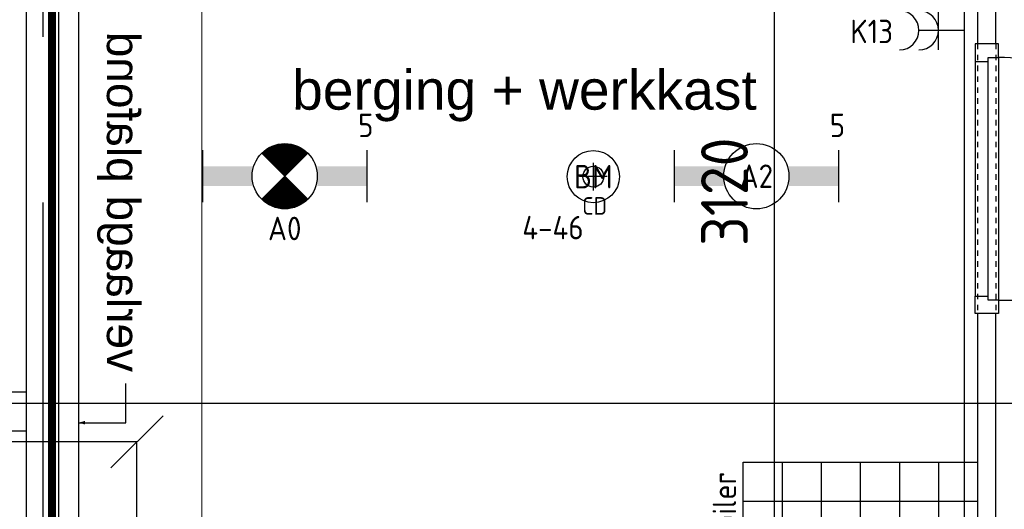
# Model space of a CAD drawing. Header units: millimetres. Extents: x -38032 to 104346, y -31182 to 78566.
# Tile 57 of 213: x 27410 to 31187, y 14643 to 16520. Entities that reach past the tile are written whole.
import ezdxf
from ezdxf.enums import TextEntityAlignment as Align

# ---------------------------------------------------------------- set-up
doc = ezdxf.new("R2010")
doc.units = ezdxf.units.MM
doc.header["$LTSCALE"] = 100
doc.set_wipeout_variables(frame=1)
doc.header["$PDMODE"] = 1
for name, pattern in [('PHANTOM', [63.5, 31.75, -6.35, 6.35, -6.35, 6.35, -6.35]), ('STYLE_01', [0.41664, 0.20828, -0.20836]), ('STYLE_11', [5, 3.888855, -0.416718, 0.277786, -0.416641])]:
    doc.linetypes.add(name, pattern=pattern)
for name, color, linetype in [('AB$1A---_ATTRIB100', 8, 'Continuous'), ('AL$1A---_ALGEMEEN', 8, 'Continuous'), ('AL------_MAATV', 200, 'Continuous'), ('AL------_MAATVOERING', 2, 'Continuous'), ('AL------_SPARING', 2, 'Continuous'), ('AT$1A---_TEKST100', 8, 'Continuous'), ('BOUWKUNDIG', 8, 'Continuous'), ('EB6511--_ATTRIB', 2, 'Continuous'), ('EL6222--', 3, 'Continuous'), ('EL6311--', 3, 'Continuous'), ('el6311--nv', 7, 'Continuous'), ('EL6511--', 3, 'Continuous'), ('Kastenscheiding', 4, 'PHANTOM'), ('versterkte strook', 7, 'Continuous')]:
    doc.layers.add(name, color=color, linetype=linetype)
doc.layers.add('stramien', color=1, linetype='Continuous', lineweight=9)
doc.styles.add('Arial', font='ARIAL.TTF')
doc.styles.add('BURO-018', font='iso.shx', dxfattribs={"height": 90})
doc.styles.get("Standard").update_dxf_attribs({"font": 'iso.shx'})
doc.dimstyles.new('STABICAD', dxfattribs={"dimscale": 100, "dimtxt": 1.8, "dimasz": 2, "dimexe": 0, "dimexo": 2.5, "dimgap": 1.5, "dimtad": 0, "dimdec": 0, "dimrnd": 10, "dimzin": 0, "dimdsep": 46, "dimtxsty": 'Standard', "dimblk1": 'OBLIQUE', "dimblk2": 'OBLIQUE', "dimsah": 1, "dimcen": -3, "dimadec": 0, "dimazin": 0, "dimtfac": 1, "dimtdec": 0, "dimtofl": 0, "dimtmove": 2, "dimatfit": 3, "dimfxl": 0, "dimtvp": 1.055556, "dimtolj": 1, "dimtzin": 0, "dimarcsym": 0})

# ---------------------------------------------------------------- blocks, each defined once
blk = doc.blocks.new('111304')
at = {"color": 0, "linetype": 'Continuous'}
for p, q in [((-1.5, 4.5), (1.5, 4.5)), ((0, 1), (0, 4.5))]:
    blk.add_line(p, q, dxfattribs=at)
blk.add_arc((0, 6), 1.5, 180, 0, dxfattribs=at)
at = {"color": 0, "linetype": 'Continuous', "style": 'BURO-018'}
for tag, p in [('E_GKAST', (0, 11.5)), ('E_GROEP', (0, 8.5)), ('E_SGROEP', (4.5, 8.5))]:
    blk.add_attdef(tag, text='', height=1.8, dxfattribs=at).set_placement(p, align=Align.MIDDLE)
at = {"color": 0, "linetype": 'Continuous', "style": 'BURO-018', "flags": 1}
for tag, p in [('E_VERMCODE', (13, 8.5)), ('E_MATCODE', (0, 0))]:
    blk.add_attdef(tag, text='', height=1.8, dxfattribs=at).set_placement(p, align=Align.MIDDLE)
blk = doc.blocks.new('_Oblique')
at = {"color": 0, "linetype": 'ByBlock', "lineweight": -2}
blk.add_line((-0.5, -0.5), (0.5, 0.5), dxfattribs=at)
blk = doc.blocks.new('*D108')
at = {"layer": 'AL------_MAATVOERING', "color": 0, "lineweight": -2}
for p, q in [((24357.6, 4463.4), (24357.6, 14901.6)), ((27860, 14901.6), (24357.6, 14901.6)), ((27860, 4571.9), (27860, 14901.6))]:
    blk.add_line(p, q, dxfattribs=at)
at = {"layer": 'Defpoints', "color": 0}
for p in [(24357.6, 14901.6), (27860, 4321.9), (24357.6, 4213.4)]:
    blk.add_point(p, dxfattribs=at)
at = {"layer": 'AL------_MAATVOERING', "color": 0, "lineweight": -2, "xscale": 200, "yscale": 200, "zscale": 200, "rotation": 180}
blk.add_blockref('_Oblique', (24357.6, 14901.6), dxfattribs=at)
at = {"layer": 'AL------_MAATVOERING', "color": 0, "lineweight": -2, "xscale": 200, "yscale": 200, "zscale": 200}
blk.add_blockref('_Oblique', (27860, 14901.6), dxfattribs=at)
at = {"layer": 'AL------_MAATVOERING', "color": 0, "insert": (26108.8, 15091.6), "char_height": 180, "attachment_point": 5}
blk.add_mtext('\\A1;3500', dxfattribs=at)
blk = doc.blocks.new('*D147')
at = {"layer": 'AL------_MAATVOERING', "color": 0, "lineweight": -2}
for p, q in [((30608.4, 17420.3), (30303.9, 17420.3)), ((30303.9, 17420.3), (30303.9, 14300)), ((30608.4, 14300), (30303.9, 14300))]:
    blk.add_line(p, q, dxfattribs=at)
at = {"layer": 'Defpoints', "color": 0}
for p in [(30858.4, 17420.3), (30303.9, 14300), (30858.4, 14300)]:
    blk.add_point(p, dxfattribs=at)
at = {"layer": 'AL------_MAATVOERING', "color": 0, "lineweight": -2, "xscale": 200, "yscale": 200, "zscale": 200}
for p, rotation in [((30303.9, 17420.3), 90), ((30303.9, 14300), 270)]:
    blk.add_blockref('_Oblique', p, dxfattribs=dict(at, rotation=rotation))
at = {"layer": 'AL------_MAATVOERING', "color": 0, "insert": (30113.9, 15860.2), "char_height": 180, "attachment_point": 5, "rotation": 90}
blk.add_mtext('\\A1;3120', dxfattribs=at)
blk = doc.blocks.new('E00123')
at = {"color": 0, "linetype": 'Continuous'}
blk.add_circle((0, 0), 2, dxfattribs=at)
at = {"color": 0, "linetype": 'Continuous', "style": 'BURO-018'}
for tag, p in [('E_TEXT1', (0, 4.5)), ('E_TEXT2', (0, 0))]:
    blk.add_attdef(tag, text='', height=1.8, dxfattribs=at).set_placement(p, align=Align.MIDDLE)
at = {"color": 0, "linetype": 'Continuous', "style": 'BURO-018', "flags": 1}
blk.add_attdef('E_MATCODE', (0, 0), '', height=1.8, dxfattribs=at)
blk = doc.blocks.new('E00126')
at = {"color": 0, "linetype": 'Continuous'}
for p, q in [((-3, 4.5), (3, 4.5)), ((-1.5, 1), (-1.5, 4.5)), ((1.5, 1), (1.5, 4.5))]:
    blk.add_line(p, q, dxfattribs=at)
for centre in [(-1.5, 6), (1.5, 6)]:
    blk.add_arc(centre, 1.5, 180, 0, dxfattribs=at)
at = {"color": 0, "linetype": 'Continuous', "style": 'BURO-018'}
for tag, p in [('E_GKAST', (0, 11.5)), ('E_GROEP', (0, 8.5)), ('E_SGROEP', (4.5, 8.5))]:
    blk.add_attdef(tag, text='', height=1.8, dxfattribs=at).set_placement(p, align=Align.MIDDLE)
at = {"color": 0, "linetype": 'Continuous', "style": 'BURO-018', "flags": 1}
for tag, p in [('E_VERMCODE', (13, 8.5)), ('E_MATCODE', (0, 0))]:
    blk.add_attdef(tag, text='', height=1.8, dxfattribs=at).set_placement(p, align=Align.MIDDLE)
blk = doc.blocks.new('Centraaldoos')
at = {"color": 1, "linetype": 'Continuous'}
for p, q in [((0, -2), (0, 2)), ((-2, 0), (2, 0))]:
    blk.add_line(p, q, dxfattribs=at)
at = {"color": 0, "linetype": 'Continuous'}
blk.add_circle((0, 0), 1.5, dxfattribs=at)
at = {"color": 0, "linetype": 'Continuous', "style": 'BURO-018'}
blk.add_attdef('AL_POSNR', text='', height=1.8, dxfattribs=at).set_placement((0, 3), align=Align.CENTER)
at = {"color": 0, "linetype": 'Continuous', "style": 'BURO-018', "flags": 1}
blk.add_attdef('AL_OMS', (0, 0), '', height=1.8, dxfattribs=at)
at = {"layer": 'AL------_MAATV', "style": 'BURO-018'}
blk.add_text('CD', height=2.531, rotation=180, dxfattribs=at).set_placement((1.61, 5.48))
blk = doc.blocks.new('1115B6630')
at = {"color": 0}
for p, q in [((-6.3, 2), (-6.3, -2)), ((6.3, 2), (6.3, -2))]:
    blk.add_line(p, q, dxfattribs=at)
at = {"color": 0, "linetype": 'Continuous'}
blk.add_circle((0, 0), 2.5, dxfattribs=at)
at = {"color": 0}
for points in [[(-2.5, 0.75), (-6.3, 0.75), (-2.5, -0.75), (-6.3, -0.75)], [(2.5, 0.75), (6.3, 0.75), (2.5, -0.75), (6.3, -0.75)]]:
    blk.add_solid(points, dxfattribs=at)
at = {"color": 0, "linetype": 'Continuous', "style": 'BURO-018'}
for tag, p in [('E_GKAST', (0, 8)), ('E_GROEP', (0, 5)), ('E_SGROEP', (4.5, 5)), ('E_ARMCODE', (0, 0)), ('E_SLET', (4.5, -3))]:
    blk.add_attdef(tag, text='', height=1.8, dxfattribs=at).set_placement(p, align=Align.MIDDLE)
blk = doc.blocks.new('E00018')
at = {"color": 0, "linetype": 'Continuous'}
for p, q in [((-1.768, -1.768), (1.768, 1.768)), ((1.768, -1.768), (-1.768, 1.768))]:
    blk.add_line(p, q, dxfattribs=at)
at = {"color": 0, "linetype": 'Continuous', "const_width": 2.5}
for points in [[(-0.884, 0.884, -0.198912), (0, 1.25, -0.198912), (0.884, 0.884, -1)], [(-0.884, -0.884, 0.198912), (0, -1.25, 0.198912), (0.884, -0.884, 1)]]:
    blk.add_lwpolyline(points, format="xyb", dxfattribs=at)
blk = doc.blocks.new('1115B6630-NO1')
at = {"color": 0}
for p, q in [((-6.3, 2), (-6.3, -2)), ((6.3, 2), (6.3, -2))]:
    blk.add_line(p, q, dxfattribs=at)
at = {"color": 0, "linetype": 'Continuous'}
blk.add_circle((0, 0), 2.5, dxfattribs=at)
at = {"color": 0}
for points in [[(-2.5, 0.75), (-6.3, 0.75), (-2.5, -0.75), (-6.3, -0.75)], [(2.5, 0.75), (6.3, 0.75), (2.5, -0.75), (6.3, -0.75)]]:
    blk.add_solid(points, dxfattribs=at)
at = {"color": 0, "zscale": 50}
blk.add_blockref('E00018', (0, 0), dxfattribs=at)
at = {"color": 0, "linetype": 'Continuous', "style": 'BURO-018'}
for tag, p in [('E_GKAST', (0, 8)), ('E_GROEP', (0, 5)), ('E_SGROEP', (4.5, 5)), ('E_ARMCODE', (0, 0)), ('E_SLET', (4.5, -3))]:
    blk.add_attdef(tag, text='', height=1.8, dxfattribs=at).set_placement(p, align=Align.MIDDLE)
blk = doc.blocks.new('Group-29')
at = {"layer": 'AL$1A---_ALGEMEEN', "color": 0}
for p, q in [((-600, 900), (-600, 0)), ((-450, 900), (-450, 0)), ((-300, 900), (-300, 0)), ((-150, 900), (-150, 0)), ((0, 750), (-750, 750)), ((0, 600), (-750, 600)), ((0, 450), (-750, 450)), ((0, 300), (-750, 300)), ((0, 150), (-750, 150))]:
    blk.add_line(p, q, dxfattribs=at)
blk.add_lwpolyline([(-750, 900), (0, 900), (0, 0), (-750, 0)], close=True, dxfattribs=at)
blk = doc.blocks.new('tegels 900z750')
at = {"layer": 'AL$1A---_ALGEMEEN', "color": 0}
blk.add_blockref('Group-29', (0, 0), dxfattribs=at)
blk = doc.blocks.new('tekst 12 pts')
at = {"layer": 'AL$1A---_ALGEMEEN', "color": 0, "style": 'Arial'}
blk.add_attdef('naam_ruimte', text='', height=151.5, dxfattribs=at).set_placement((0, -41.1), align=Align.TOP_CENTER)
at = {"layer": 'AL$1A---_ALGEMEEN', "color": 0, "flags": 1}
for tag, p in [('oppervlakte', (-264.6, -1003)), ('stramiennummer', (-264.6, -1275.7))]:
    blk.add_attdef(tag, p, '', height=151.5, dxfattribs=at)
blk = doc.blocks.new('32x_hout-mk 968a-p')
at = {"color": 0}
for points in [[(-20.7, -67), (-20.7, 0), (-110.7, 0), (-110.7, -67)], [(-110.7, -967), (-20.7, -967), (-20.7, -1034), (-110.7, -1034)]]:
    blk.add_wipeout(points, dxfattribs=at).dxf.layer = 'AL$1A---_ALGEMEEN'
at = {"layer": 'AL$1A---_ALGEMEEN', "color": 0}
blk.add_line((-110.7, -67), (-110.7, -967), dxfattribs=at)
for points in [[(-20.7, -67), (-20.7, 0), (-110.7, 0), (-110.7, -67)], [(909, -959.2), (908.2, -936.4), (906.8, -913.6), (904.8, -890.8), (902.3, -868.2), (899.2, -845.5), (895.6, -823), (891.4, -800.6), (886.7, -778.2), (881.4, -756), (875.6, -734), (869.2, -712), (862.4, -690.3), (854.9, -668.7), (847, -647.3), (838.5, -626.1), (829.5, -605.1), (820, -584.4), (810, -563.9), (799.5, -543.6), (788.5, -523.6), (777, -503.9), (765, -484.5), (752.6, -465.3), (739.6, -446.5), (726.3, -428), (712.5, -409.8), (698.2, -392), (683.5, -374.5), (668.4, -357.5), (652.8, -340.7), (636.9, -324.4), (620.6, -308.5), (603.8, -292.9), (586.7, -277.8), (569.3, -263.1), (551.5, -248.8), (533.3, -235), (514.8, -221.6), (496, -208.7), (476.8, -196.3), (457.4, -184.3), (437.7, -172.8), (417.7, -161.8), (397.4, -151.3), (376.9, -141.3), (356.2, -131.8), (335.2, -122.8), (314, -114.3), (292.6, -106.4), (271, -98.9), (249.3, -92), (227.3, -85.7), (205.3, -79.9), (183.1, -74.6), (160.7, -69.9), (138.3, -65.7), (115.8, -62.1), (93.1, -59), (70.4, -56.5), (47.7, -54.5), (24.9, -53.1), (2.1, -52.3), (-20.7, -52), (-20.7, -982), (909.3, -982)], [(-110.7, -967), (-20.7, -967), (-20.7, -1034), (-110.7, -1034)]]:
    blk.add_lwpolyline(points, close=True, dxfattribs=at)
at = {"color": 0}
blk.add_wipeout([(-60.7, -52), (-20.7, -52), (-20.7, -982), (-60.7, -982)], dxfattribs=at).dxf.layer = 'AL$1A---_ALGEMEEN'
at = {"layer": 'AL$1A---_ALGEMEEN', "color": 0}
blk.add_lwpolyline([(-60.7, -52), (-20.7, -52), (-20.7, -982), (-60.7, -982)], close=True, dxfattribs=at)
blk = doc.blocks.new('serviceblok model B')
at = {"layer": 'AL$1A---_ALGEMEEN', "color": 0}
ref = blk.add_blockref('tekst 12 pts', (1911.4, 1843.5), dxfattribs=dict(at, xscale=-1))
ref.add_attrib('naam_ruimte', 'berging + werkkast', dxfattribs={"layer": 'AB$1A---_ATTRIB100', "height": 151.525, "style": 'Arial'}).set_placement((1911.4, 1802.4), align=Align.TOP_CENTER)
at = {"layer": 'AL$1A---_ALGEMEEN', "color": 0, "rotation": 90}
blk.add_blockref('tegels 900z750', (3650, 300), dxfattribs=at)
at = {"color": 0}
for points in [[(3720, 1903), (3720, 4301), (3650, 4301), (3650, 1903)], [(125, 3250), (0, 3250), (0, -520), (125, -520), (125, -450), (125, -310)]]:
    blk.add_wipeout(points, dxfattribs=at).dxf.layer = 'AL$1A---_ALGEMEEN'
at = {"layer": 'AL$1A---_ALGEMEEN', "color": 0}
for points in [[(3720, 1903), (3720, 4301), (3650, 4301), (3650, 1903)], [(125, 3250), (0, 3250), (0, -520), (125, -520), (125, -450), (125, -310)]]:
    blk.add_lwpolyline(points, close=True, dxfattribs=at)
at = {"color": 0}
blk.add_wipeout([(3720, -520), (3720, 869), (3650, 869), (3650, -520)], dxfattribs=at).dxf.layer = 'AL$1A---_ALGEMEEN'
at = {"layer": 'AL$1A---_ALGEMEEN', "color": 0}
blk.add_lwpolyline([(3720, -520), (3720, 869), (3650, 869), (3650, -520)], close=True, dxfattribs=at)
blk.add_blockref('32x_hout-mk 968a-p', (3750.7, 1903), dxfattribs=at)
at = {"layer": 'AL$1A---_ALGEMEEN', "color": 0, "linetype": 'STYLE_01'}
for p, q in [((3650, 1903), (3650, 869)), ((3720, 1903), (3720, 869))]:
    blk.add_line(p, q, dxfattribs=at)
blk = doc.blocks.new('txt 1_100 verlaagd plafond')
at = {"layer": 'AL$1A---_ALGEMEEN', "color": 0}
for p, q in [((-1830, 0), (-1830, 182.6)), ((-1830, 182.6), (-1680, 182.6))]:
    blk.add_line(p, q, dxfattribs=at)
blk.add_solid([(-1830, 0), (-1836.7, 25), (-1823.3, 25)], dxfattribs=at)
at = {"layer": 'AT$1A---_TEKST100', "insert": (-983.5, 235.8), "char_height": 126.27, "attachment_point": 2, "line_spacing_factor": 0.967741, "style": 'Arial'}
blk.add_mtext('{\\C256;\\lverlaagd plafond}', dxfattribs=at)
blk = doc.blocks.new('200254 W 212 3 04-12-2007')
at = {"layer": 'AL$1A---_ALGEMEEN'}
blk.add_blockref('serviceblok model B', (-8763, -10462.6), dxfattribs=at)
blk.add_lwpolyline([(-8563, -7262.6), (-8563, -10862.6), (-8343, -10862.6), (-8343, -10432.6), (-7833, -10432.6), (-7833, -10862.6), (-5163, -10862.6), (-5163, -7262.6)], close=True, dxfattribs=at)
at = {"layer": 'stramien', "linetype": 'STYLE_11', "ltscale": 50}
blk.add_line((-8089, -38914.6), (-8089, 36030), dxfattribs=at)
at = {"layer": 'AL$1A---_ALGEMEEN', "xscale": -1, "rotation": 270}
blk.add_blockref('txt 1_100 verlaagd plafond', (-8563, -8181.7), dxfattribs=at)
blk = doc.blocks.new('111304J')
at = {"color": 0, "linetype": 'Continuous'}
for p, q in [((0, 1), (0, 4.5)), ((-1.5, 3), (1.5, 3))]:
    blk.add_line(p, q, dxfattribs=at)
for centre in [(0, 6), (0, 4.5)]:
    blk.add_arc(centre, 1.5, 180, 0, dxfattribs=at)
at = {"color": 0, "linetype": 'Continuous', "style": 'BURO-018'}
for tag, p in [('E_GKAST', (0, 11.5)), ('E_GROEP', (0, 8.5)), ('E_SGROEP', (4.5, 8.5)), ('E_SLET1', (3.5, 5.5))]:
    blk.add_attdef(tag, text='', height=1.8, dxfattribs=at).set_placement(p, align=Align.MIDDLE)
at = {"color": 0, "linetype": 'Continuous', "style": 'BURO-018', "flags": 1}
blk.add_attdef('E_MATCODE', text='', height=1.8, dxfattribs=at).set_placement((0, 0), align=Align.MIDDLE)

msp = doc.modelspace()

# ---------------------------------------------------------------- block references
at = {"layer": 'BOUWKUNDIG'}
msp.add_blockref('200254 W 212 3 04-12-2007', (36198, 24986.5), dxfattribs=at)

# ---------------------------------------------------------------- next in the draw order: linework, layer by layer
at = {"layer": 'EB6511--_ATTRIB', "const_width": 30}
msp.add_lwpolyline([(19708, 25537.6), (29397.9, 25537.6), (29397.9, 23309.5), (27533.8, 23309.5), (27533.8, 3052.6), (26473.1, 2935.7), (26555, 2550.2), (25970.4, 2456.7), (26005.5, 2129.5), (22931, 1779), (22884.2, 2117.9), (22264.6, 2117.9), (22217.8, 2363.2), (-4110.6, -508.6), (-4110.6, 12854.7), (-2391.5, 12854.7), (-2391.5, 16816), (9785.1, 16816), (9785.1, 46760.6), (17022, 46760.6)], dxfattribs=at)
at = {"layer": 'Kastenscheiding'}
msp.add_line((27499.7, -55.7), (27499.7, 23190.9), dxfattribs=at)
at = {"layer": 'versterkte strook'}
msp.add_line((-4775.7, 15050), (104346.1, 15050), dxfattribs=at)

# ---------------------------------------------------------------- next in the draw order: block references
at = {"layer": 'AL------_SPARING', "xscale": 26.66666666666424, "yscale": 26.66666666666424, "zscale": 26.66666666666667, "rotation": 180}
msp.add_blockref('Centraaldoos', (29610.7, 15918.1), dxfattribs=at)
at = {"layer": 'EL6222--'}
ref = msp.add_blockref('E00126', (27486, 15017.4), dxfattribs=dict(at, xscale=50, yscale=50, zscale=50, rotation=90))
ref.add_attrib('E_GROEP', 'K10', dxfattribs={"layer": '0', "color": 1, "linetype": 'Continuous', "height": 90, "style": 'BURO-018'}).set_placement((27011, 15017.4), align=Align.MIDDLE)
ref = msp.add_blockref('111304', (29949.9, 14019.8), dxfattribs=dict(at, xscale=50, yscale=50, zscale=50))
ref.add_attrib('E_GROEP', 'K16', dxfattribs={"layer": '0', "color": 1, "linetype": 'Continuous', "height": 90, "style": 'BURO-018'}).set_placement((29901.5, 14419.9), align=Align.MIDDLE_LEFT)
ref.add_attrib('E_VERMCODE', 'close-up boiler', dxfattribs={"layer": '0', "color": 1, "linetype": 'Continuous', "height": 90, "rotation": 90, "style": 'BURO-018'}).set_placement((30127.1, 14406.9), align=Align.MIDDLE)
at = {"layer": 'EL6311--'}
ref = msp.add_blockref('111304J', (31085, 16478.8), dxfattribs=dict(at, xscale=50, yscale=50, zscale=50, rotation=90))
ref.add_attrib('E_GROEP', 'K13', dxfattribs={"layer": '0', "color": 1, "linetype": 'Continuous', "height": 90, "style": 'BURO-018'}).set_placement((30678.5, 16474.7), align=Align.MIDDLE)
ref = msp.add_blockref('1115B6630', (30236.1, 15919.6), dxfattribs=dict(at, xscale=50, yscale=50, zscale=50))
ref.add_attrib('E_ARMCODE', 'A2', dxfattribs={"layer": '0', "color": 1, "linetype": 'Continuous', "height": 90, "style": 'BURO-018'}).set_placement((30236.1, 15919.6), align=Align.MIDDLE)
ref.add_attrib('E_GROEP', '5', dxfattribs={"layer": '0', "color": 1, "linetype": 'Continuous', "height": 90, "style": 'BURO-018'}).set_placement((30547.1, 16114.6), align=Align.MIDDLE)
at = {"layer": 'el6311--nv'}
ref = msp.add_blockref('1115B6630-NO1', (28426.8, 15919.6), dxfattribs=dict(at, xscale=50, yscale=50, zscale=50))
ref.add_attrib('E_ARMCODE', 'A0', dxfattribs={"layer": '0', "color": 1, "linetype": 'Continuous', "height": 90, "style": 'BURO-018'}).set_placement((28426.8, 15719.2), align=Align.MIDDLE)
ref.add_attrib('E_GROEP', '5', dxfattribs={"layer": '0', "color": 1, "linetype": 'Continuous', "height": 90, "style": 'BURO-018'}).set_placement((28737.8, 16114.6), align=Align.MIDDLE)
at = {"layer": 'EL6511--'}
ref = msp.add_blockref('E00123', (29610.7, 15918.1), dxfattribs=dict(at, xscale=50, yscale=50, zscale=50))
ref.add_attrib('E_TEXT2', 'BM', dxfattribs={"layer": 'EB6511--_ATTRIB', "color": 1, "linetype": 'Continuous', "height": 90, "style": 'BURO-018'}).set_placement((29610.7, 15918.1), align=Align.MIDDLE)
ref.add_attrib('E_TEXT1', '4-46', dxfattribs={"layer": 'EB6511--_ATTRIB', "color": 1, "linetype": 'Continuous', "height": 90, "style": 'BURO-018'}).set_placement((29455.7, 15722.8), align=Align.MIDDLE)

# ---------------------------------------------------------------- next in the draw order: dimensions: what is measured, and where the dimension line sits
at = {"layer": 'AL------_MAATVOERING'}
dim = msp.add_linear_dim(base=(30303.9, 14300), p1=(30858.4, 17420.3), p2=(30858.4, 14300), angle=90, dimstyle='STABICAD', dxfattribs=at)
dim.commit()
dim.dimension.update_dxf_attribs({"geometry": '*D147', "text_midpoint": (30113.9, 15860.2)})
dim = msp.add_linear_dim(base=(24357.6, 14901.6), p1=(27860, 4321.9), p2=(24357.6, 4213.4), dimstyle='STABICAD', dxfattribs=at)
dim.commit()
dim.dimension.update_dxf_attribs({"geometry": '*D108', "text_midpoint": (26108.8, 15091.6)})

doc.saveas('drawing.dxf')
